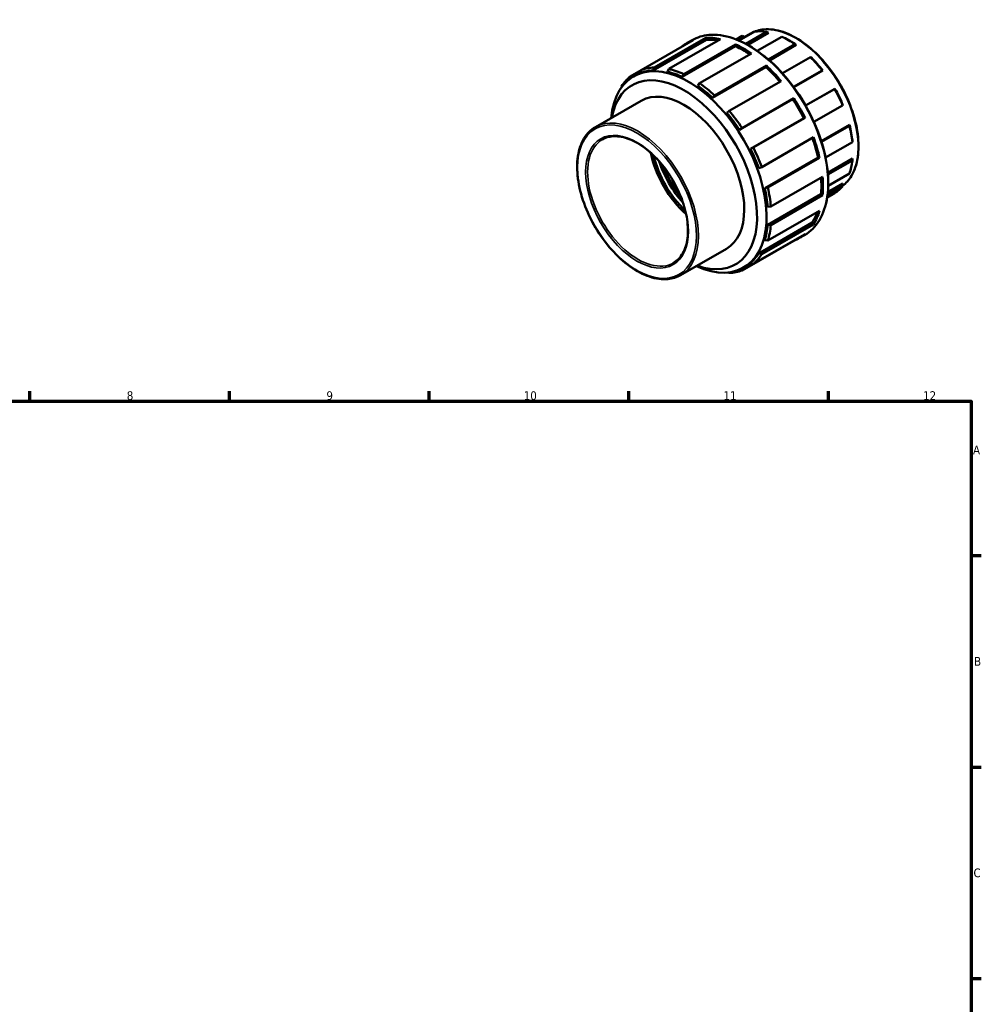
# Model space of a CAD drawing. Header units: millimetres. Extents: x 0 to 903, y -5 to 708.
# Tile 4 of 4: x 487 to 825, y 362 to 708. Entities that reach past the tile are written whole.
import ezdxf

# ---------------------------------------------------------------- set-up
doc = ezdxf.new("R2010")
doc.units = ezdxf.units.MM
for name, color, linetype, lineweight in [('Border (ANSI)', 7, 'Continuous', 70), ('Visible (ANSI)', 7, 'Continuous', 50), ('Visible Narrow (ANSI)', 7, 'Continuous', 35)]:
    doc.layers.add(name, color=color, linetype=linetype, lineweight=lineweight)
doc.styles.add('Note Text (ANSI)', font='tahoma.ttf')

# ---------------------------------------------------------------- blocks, each defined once
blk = doc.blocks.new('Borders Default Border')
at = {"layer": 'Border (ANSI)'}
for p, q in [((490.58, 574), (490.58, 577.45)), ((560.67, 574), (560.67, 577.45)), ((630.75, 574), (630.75, 577.45)), ((700.83, 574), (700.83, 577.45)), ((770.92, 574), (770.92, 577.45)), ((821, 519.75), (824.45, 519.75)), ((821, 445.5), (824.45, 445.5)), ((821, 371.25), (824.45, 371.25))]:
    blk.add_line(p, q, dxfattribs=at)
at = {"layer": 'Border (ANSI)', "flags": 128}
blk.add_lwpolyline([(20, 20), (20, 574), (821, 574), (821, 20), (20, 20)], dxfattribs=at)
at = {"layer": 'Border (ANSI)', "attachment_point": 7, "style": 'Note Text (ANSI)'}
for s, insert, char_height in [('8', (524.63, 574.33), 3.05), ('9', (594.7, 574.34), 3.05), ('10', (663.96, 574.34), 3.048), ('11', (734.04, 574.4), 3.048), ('12', (804.13, 574.4), 3.048), ('A', (821.63, 555.35), 3.05), ('B', (821.99, 481.1), 3.05), ('C', (821.8, 406.8), 3.05)]:
    blk.add_mtext(s, dxfattribs=dict(at, insert=insert, char_height=char_height))

msp = doc.modelspace()

# ---------------------------------------------------------------- linework, layer by layer
at = {"layer": 'Visible (ANSI)'}
for p, q in [((738.5248, 700.983), (740.6501, 702.2069)), ((743.6079, 703.0481), (739.4021, 700.6261)), ((745.0175, 703.7187), (739.5425, 700.5659)), ((740.6501, 702.2069), (741.5563, 701.8666)), ((741.8513, 699.4582), (749.1142, 703.6406)), ((749.8255, 703.2654), (742.5531, 699.0775)), ((754.5603, 701.9416), (745.9213, 696.9667)), ((749.1142, 703.6406), (749.8255, 703.2654)), ((723.3611, 700.6891), (705.2097, 690.2364)), ((709.3759, 690.0708), (728.0859, 700.8452)), ((709.6702, 691.1137), (727.8216, 701.5664)), ((732.9825, 701.066), (714.8311, 690.6133)), ((719.5898, 687.797), (738.2999, 698.5714)), ((720.0926, 688.7934), (738.244, 699.2462)), ((723.0507, 700.7301), (721.3253, 699.7365)), ((728.0859, 700.8452), (727.8216, 701.5664)), ((738.2999, 698.5714), (738.244, 699.2462)), ((749.7837, 693.954), (759.1074, 699.3231)), ((759.5844, 699.0491), (750.1622, 693.6232)), ((757.4496, 700.4076), (756.9214, 700.7142)), ((759.1074, 699.3231), (759.5844, 699.0491)), ((743.8302, 696.0293), (725.6787, 685.5766)), ((730.9402, 681.3366), (749.0917, 691.7894)), ((748.9306, 691.2637), (749.0917, 691.7894)), ((764.5535, 694.7497), (754.7257, 689.0903)), ((764.9029, 694.583), (764.5535, 694.7497)), ((701.1499, 687.0912), (701.2597, 687.9441)), ((701.2597, 687.9441), (705.2057, 690.2165)), ((705.0533, 689.4544), (702.4933, 687.9803)), ((705.2097, 690.2364), (705.0046, 689.2111)), ((709.3759, 690.0708), (709.6702, 691.1137)), ((714.8311, 690.6133), (714.4336, 689.5804)), ((719.5898, 687.797), (720.0926, 688.7934)), ((730.2205, 680.4893), (748.9306, 691.2637)), ((758.6044, 684.3246), (768.6502, 690.1096)), ((768.9036, 690.0515), (758.7097, 684.1812)), ((768.6502, 690.1096), (768.9036, 690.0515)), ((698.2793, 684.5033), (698.2507, 684.1123)), ((725.6787, 685.5766), (725.0643, 684.6445)), ((754.2526, 686.3458), (736.1012, 675.8931)), ((730.2205, 680.4893), (730.9402, 681.3366)), ((773.1687, 683.6629), (762.8828, 677.7397)), ((773.0176, 683.5676), (762.8864, 677.7335)), ((773.1687, 683.6629), (773.0176, 683.5676)), ((705.1641, 679.4673), (689.0774, 670.2036)), ((739.6495, 669.2603), (758.3596, 680.0347)), ((740.5617, 669.8785), (758.7131, 680.3312)), ((758.3596, 680.0347), (758.7131, 680.3312)), ((765.7883, 672.0291), (775.8527, 677.8248)), ((775.8527, 677.8248), (775.9373, 678.0547)), ((736.1012, 675.8931), (735.2782, 675.1546)), ((743.5205, 662.5556), (762.2306, 673.33)), ((762.6631, 673.4897), (744.5117, 663.0369)), ((762.6631, 673.4897), (762.2306, 673.33)), ((778.3042, 671.009), (768.3752, 665.2913)), ((778.3042, 671.009), (778.2764, 670.61)), ((739.6495, 669.2603), (740.5617, 669.8785)), ((778.2764, 670.61), (768.4775, 664.9672)), ((747.4921, 656.1635), (765.6435, 666.6162)), ((769.894, 659.4922), (779.2882, 664.9019)), ((779.2882, 664.9019), (779.2923, 665.4347)), ((744.5117, 663.0369), (743.5205, 662.5556)), ((748.5363, 648.7655), (767.2463, 659.5399)), ((767.7812, 659.4182), (749.6298, 648.9655)), ((767.7812, 659.4182), (767.2463, 659.5399)), ((779.2923, 659.1275), (770.6792, 654.1675)), ((779.2882, 658.4433), (770.7318, 653.516)), ((779.2923, 659.1275), (779.2882, 658.4433)), ((746.4413, 655.8196), (747.4921, 656.1635)), ((770.8257, 649.61), (778.2764, 653.9006)), ((750.6764, 642.2795), (768.8278, 652.7322)), ((775.9373, 650.3716), (770.6885, 647.349)), ((775.9373, 650.3716), (775.8527, 649.4773)), ((749.6298, 648.9655), (748.5363, 648.7655)), ((749.5619, 635.8838), (768.272, 646.6582)), ((768.8278, 646.2736), (768.272, 646.6582)), ((770.46, 645.5267), (773.0176, 646.9996)), ((775.8527, 649.4773), (770.5893, 646.4463)), ((768.8278, 646.2736), (750.6764, 635.8209)), ((749.5619, 642.2133), (750.6764, 642.2795)), ((749.6298, 630.3403), (767.7812, 640.793)), ((746.4413, 625.8716), (765.1514, 636.646)), ((765.6435, 636.057), (747.4921, 625.6043)), ((765.6435, 636.057), (765.1514, 636.646)), ((744.5117, 622.1634), (762.6631, 632.6162)), ((750.6764, 635.8209), (749.5619, 635.8838)), ((758.7131, 630.3239), (740.5617, 619.8712)), ((748.5363, 630.5128), (749.6298, 630.3403)), ((758.7131, 630.3239), (758.7062, 630.3375)), ((762.4742, 632.27), (760.7489, 631.2764)), ((735.106, 627.4723), (719.0193, 618.2086)), ((747.4921, 625.6043), (746.4413, 625.8716)), ((743.7748, 622.4133), (741.1284, 620.8894)), ((743.5205, 622.4996), (744.5117, 622.1634)), ((735.7379, 619.1702), (736.1012, 618.9939)), ((740.5617, 619.8712), (739.7616, 620.2062))]:
    msp.add_line(p, q, dxfattribs=at)
for centre, major_axis, start_param, end_param in [((756.8339, 674.6032), (-15.969, 27.7307), 5.84787346, 6.04916614), ((756.8339, 674.6032), (15.969, -27.7307), 2.25748186, 2.45877454), ((741.0371, 665.5065), (-19.7118, 34.23), 6.18495159, 6.38141902), ((741.0371, 665.5065), (-19.7118, 34.23), 5.79225251, 5.99258736), ((741.0371, 665.5065), (-19.3175, 33.5454), 5.83190919, 5.99258736), ((741.0371, 665.5065), (19.7118, -34.23), 2.25796078, 2.45829562), ((741.0371, 665.5065), (-19.3175, 33.5454), 5.41641745, 5.59988827), ((757.3642, 674.9086), (-15.5948, 27.0807), 5.39907451, 5.49585344), ((721.8109, 654.4348), (19.3175, -33.5454), 5.59909386, 10.10886941), ((741.0371, 665.5065), (19.7118, -34.23), 1.8652617, 2.06559654), ((756.8339, 674.6032), (15.969, -27.7307), 1.80868291, 2.00997559), ((757.3642, 674.9086), (-15.5948, 27.0807), 4.95027556, 5.15156824), ((720.135, 653.4698), (-18.1348, 31.4916), 2.5419487, 6.88282927), ((722.8857, 655.0538), (-19.7118, 34.23), 0.10210113, 0.29446537), ((722.327, 654.7321), (-19.3175, 33.5454), 5.99258736, 6.18495159), ((722.8857, 655.0538), (-19.7118, 34.23), 5.99258736, 6.18495159), ((722.327, 654.7321), (-19.3175, 33.5454), 5.59988827, 5.79225251), ((722.8857, 655.0538), (-19.7118, 34.23), 5.59988827, 5.79225251), ((741.0371, 665.5065), (-19.3175, 33.5454), 5.01304964, 5.20718919), ((722.327, 654.7321), (-19.3175, 33.5454), 5.20718919, 5.39955343), ((722.8857, 655.0538), (-19.7118, 34.23), 5.20718919, 5.39955343), ((720.135, 653.4698), (14.971, -25.9975), 0, 3.14159265), ((756.8339, 674.6032), (15.969, -27.7307), 1.35988396, 1.56117664), ((757.3642, 674.9086), (-15.5948, 27.0807), 4.50147661, 4.70276929), ((741.0371, 665.5065), (-19.3175, 33.5454), 4.61415527, 4.81449011), ((741.0371, 665.5065), (19.7118, -34.23), 1.47256261, 1.67289746), ((722.327, 654.7321), (-19.3175, 33.5454), 4.81449011, 5.00685435), ((722.8857, 655.0538), (-19.7118, 34.23), 4.81449011, 5.00685435), ((757.3642, 674.9086), (-15.5948, 27.0807), 4.05267766, 4.25397034), ((756.8339, 674.6032), (15.969, -27.7307), 0.91108501, 1.11237769), ((741.0371, 665.5065), (-19.3175, 33.5454), 4.22145619, 4.41568206), ((741.0371, 665.5065), (19.7118, -34.23), 1.07986353, 1.28019837), ((725.6151, 656.6255), (12.4758, -21.6646), 4.19216838, 5.23260958), ((722.327, 654.7321), (-19.3175, 33.5454), 4.42179103, 4.61415527), ((722.8857, 655.0538), (-19.7118, 34.23), 4.42179103, 4.61415527), ((725.6151, 656.6255), (11.852, -20.5814), 4.22584682, 5.19893114), ((726.8172, 657.3178), (11.852, -20.5814), 4.35339832, 5.07137964), ((756.8339, 674.6032), (15.969, -27.7307), 0.46228606, 0.66357874), ((726.8172, 657.3178), (11.2282, -19.4981), 4.42983829, 4.99493967), ((741.0371, 665.5065), (-19.3175, 33.5454), 3.8287571, 4.01236236), ((741.0371, 665.5065), (19.7118, -34.23), 0.68716445, 0.88749929), ((722.327, 654.7321), (-19.3175, 33.5454), 4.02909195, 4.22145619), ((722.8857, 655.0538), (-19.7118, 34.23), 4.02909195, 4.22145619), ((756.8339, 674.6032), (15.969, -27.7307), 0.01348711, 0.21477979), ((741.0371, 665.5065), (19.3175, -33.5454), 0.29446537, 0.45553888), ((741.0371, 665.5065), (19.7118, -34.23), 0.29446537, 0.49480021), ((722.327, 654.7321), (-19.3175, 33.5454), 3.63639286, 3.8287571), ((722.8857, 655.0538), (-19.7118, 34.23), 3.63639286, 3.8287571), ((741.0371, 665.5065), (19.7118, -34.23), 6.18495159, 6.38528644), ((722.327, 654.7321), (19.3175, -33.5454), 0.10210113, 0.29446537), ((722.8857, 655.0538), (19.7118, -34.23), 0.10210113, 0.29446537), ((722.8857, 655.0538), (19.7118, -34.23), 5.99258736, 6.18495159)]:
    msp.add_ellipse(centre, major_axis=major_axis, ratio=0.57809312, start_param=start_param, end_param=end_param, dxfattribs=at)
for points, knots in [([(762.4742, 632.27), (764.5853, 633.4857), (766.362, 635.2763), (769.0888, 639.834), (770.0263, 642.6156), (770.9647, 648.9032), (770.9531, 652.4185), (769.9751, 659.8059), (769.0079, 663.6771), (766.2199, 671.3805), (764.4006, 675.2114), (760.0942, 682.4504), (757.6082, 685.8573), (752.2162, 691.9067), (749.311, 694.5478), (743.3668, 698.796), (740.3285, 700.4016), (734.4233, 702.3995), (731.5554, 702.7939), (726.7854, 702.3528), (724.8044, 701.74), (723.0507, 700.7301)], [5.49585344, 5.49585344, 5.49585344, 5.49585344, 5.80803171, 5.80803171, 6.12559985, 6.12559985, 6.44738641, 6.44738641, 6.76945404, 6.76945404, 7.09116193, 7.09116193, 7.41273608, 7.41273608, 7.73449011, 7.73449011, 8.05660227, 8.05660227, 8.3781112, 8.3781112, 8.63744609, 8.63744609, 8.63744609, 8.63744609]), ([(775.8631, 649.5872), (777.0729, 650.4886), (778.1108, 651.6545), (780.0404, 654.8588), (780.7871, 657.0555), (781.5428, 662.0246), (781.5392, 664.8067), (780.7752, 670.6533), (780.0138, 673.7173), (777.8145, 679.8141), (776.3779, 682.8458), (772.9752, 688.5751), (771.01, 691.2718), (766.745, 696.0618), (764.4458, 698.1539), (759.7374, 701.5209), (757.3287, 702.7944), (752.6427, 704.3787), (750.3643, 704.6916), (746.5746, 704.3377), (745.0012, 703.8504), (743.6079, 703.0481)], [5.56421442, 5.56421442, 5.56421442, 5.56421442, 5.80604707, 5.80604707, 6.12289998, 6.12289998, 6.44513232, 6.44513232, 6.76775211, 6.76775211, 7.08991761, 7.08991761, 7.41191199, 7.41191199, 7.73413283, 7.73413283, 8.05680492, 8.05680492, 8.37869684, 8.37869684, 8.63744609, 8.63744609, 8.63744609, 8.63744609]), ([(689.0774, 670.2036), (687.4738, 669.2802), (686.1229, 667.9233), (684.0422, 664.4725), (683.3244, 662.3645), (682.5964, 657.5952), (682.5988, 654.9242), (683.3303, 649.3111), (684.0606, 646.3693), (686.1707, 640.5159), (687.5493, 637.6053), (690.8151, 632.1048), (692.7014, 629.5157), (696.7957, 624.9165), (699.003, 622.9076), (703.5242, 619.6741), (705.8374, 618.4509), (710.3387, 616.9293), (712.5278, 616.6288), (716.169, 616.9694), (717.6806, 617.4377), (719.0193, 618.2086)], [2.35426078, 2.35426078, 2.35426078, 2.35426078, 2.66406238, 2.66406238, 2.98076917, 2.98076917, 3.30308904, 3.30308904, 3.62581929, 3.62581929, 3.94807642, 3.94807642, 4.27015487, 4.27015487, 4.59246903, 4.59246903, 4.91525293, 4.91525293, 5.23722046, 5.23722046, 5.49585344, 5.49585344, 5.49585344, 5.49585344]), ([(716.5241, 622.5415), (717.8606, 623.3111), (718.9768, 624.469), (720.6304, 627.4354), (721.1814, 629.2222), (721.6712, 633.2352), (721.6208, 635.4509), (720.9284, 640.1077), (720.287, 642.5478), (718.4732, 647.407), (717.3003, 649.8251), (714.5416, 654.3897), (712.956, 656.5352), (709.5373, 660.332), (707.705, 661.983), (703.9872, 664.6245), (702.1027, 665.6153), (698.4758, 666.8505), (696.7359, 667.0929), (693.8407, 666.8515), (692.6358, 666.483), (691.5725, 665.8707)], [5.49585344, 5.49585344, 5.49585344, 5.49585344, 5.82926604, 5.82926604, 6.15209716, 6.15209716, 6.46901508, 6.46901508, 6.78583043, 6.78583043, 7.10321197, 7.10321197, 7.42077989, 7.42077989, 7.73805326, 7.73805326, 8.05474523, 8.05474523, 8.37218579, 8.37218579, 8.63744609, 8.63744609, 8.63744609, 8.63744609])]:
    msp.add_open_spline(points, degree=3, knots=knots, dxfattribs=at)
at = {"layer": 'Visible Narrow (ANSI)'}
for centre, major_axis, start_param, end_param in [((759.2027, 675.9673), (-15.5948, 27.0807), 3.21222449, 6.28318531), ((742.7624, 666.5), (-19.7118, 34.23), 3.14159265, 6.28318531), ((704.0483, 644.2061), (14.971, -25.9975), 0, 3.14159265), ((704.0483, 644.2061), (12.4758, -21.6646), 3.14159265, 6.28318531)]:
    msp.add_ellipse(centre, major_axis=major_axis, ratio=0.57809312, start_param=start_param, end_param=end_param, dxfattribs=at)
for major_axis in [(14.7215, -25.5642), (12.7253, -22.0979)]:
    msp.add_ellipse((703.6948, 644.0025), major_axis=major_axis, ratio=0.57809312, dxfattribs=at)

# ---------------------------------------------------------------- block references
msp.add_blockref('Borders Default Border', (0, 0))

doc.saveas('drawing.dxf')
